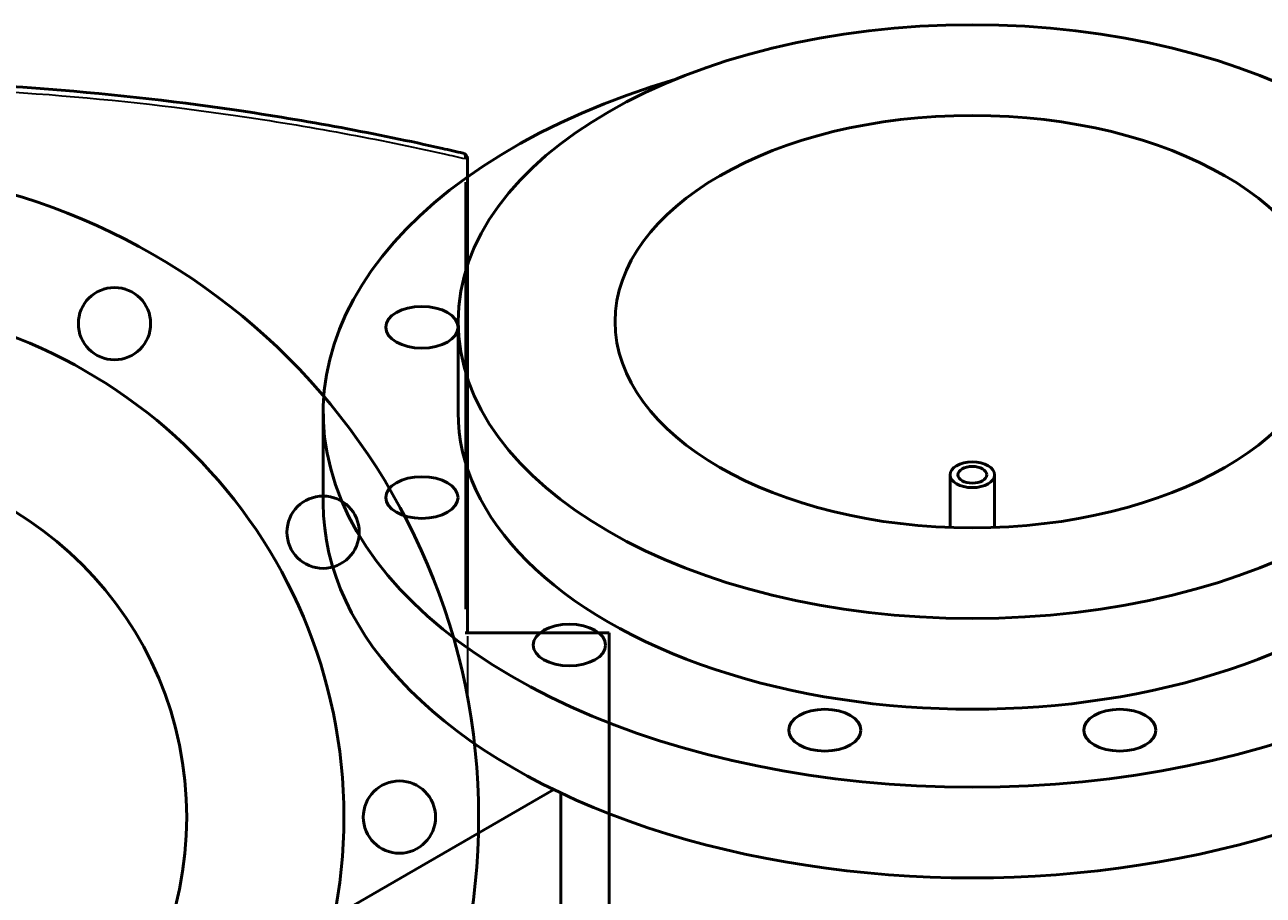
# Model space of a CAD drawing. Header units: millimetres. Extents: x -634 to 1182, y -305 to 944.
# Tile 12 of 13: x 511 to 957, y 631 to 944. Entities that reach past the tile are written whole.
import ezdxf

# ---------------------------------------------------------------- set-up
doc = ezdxf.new("R2010")
doc.units = ezdxf.units.MM
for name, color, linetype, lineweight in [('Dimension (ANSI)', 7, 'Continuous', 25), ('Visible (ANSI)', 7, 'Continuous', 50), ('Visible Narrow (ANSI)', 7, 'Continuous', 35)]:
    doc.layers.add(name, color=color, linetype=linetype, lineweight=lineweight)
doc.styles.add('Note Text (ANSI)', font='tahoma.ttf')
doc.dimstyles.new('Default - mm (ANSI)', dxfattribs={"dimtxt": 2.4, "dimasz": 2.5, "dimexe": 3.175, "dimexo": 1.6002, "dimgap": 0.8, "dimtad": 0, "dimtoh": 1, "dimdec": 0, "dimrnd": 1e-08, "dimzin": 4, "dimdsep": 46, "dimtxsty": 'Note Text (ANSI)', "dimcen": 0.09, "dimdle": 10, "dimclrd": 256, "dimclre": 256, "dimclrt": 5, "dimadec": 1, "dimazin": 1, "dimtfac": 1.27, "dimtofl": 0, "dimtmove": 0, "dimatfit": 3, "dimfxl": 1, "dimtolj": 1, "dimtzin": 4, "dimlwd": -1, "dimlwe": -1, "dimarcsym": 0})

# ---------------------------------------------------------------- blocks, each defined once
blk = doc.blocks.new('*D8')
at = {"layer": 'Defpoints', "color": 0, "transparency": 16777216}
for p in [(310.66, 852.46), (571.3, 464.96)]:
    blk.add_point(p, dxfattribs=at)
at = {"layer": 'Dimension (ANSI)', "transparency": 16777216}
for p, q in [((327.73, 827.1), (312.06, 850.39)), ((324.56, 827.1), (327.73, 827.1))]:
    blk.add_line(p, q, dxfattribs=at)
blk.add_solid([(312.41, 850.62), (311.71, 850.16), (310.66, 852.46)], dxfattribs=at)
at = {"layer": 'Dimension (ANSI)', "color": 5, "transparency": 16777216, "insert": (316, 828.39), "char_height": 2.4, "attachment_point": 1, "style": 'Note Text (ANSI)'}
blk.add_mtext('\\A1;∅467', dxfattribs=at)

msp = doc.modelspace()

# ---------------------------------------------------------------- linework, layer by layer
at = {"layer": 'Visible (ANSI)'}
for p, q in [((670.48, 724.96), (670.48, 895.63)), ((667.08, 804.31), (667.08, 836.97)), ((618.58, 771.65), (618.58, 804.31)), ((844.08, 762.93), (844.08, 781.86)), ((860.08, 762.93), (860.08, 781.86)), ((670.48, 724.96), (669.58, 724.96)), ((721.48, 724.96), (670.48, 724.96)), ((721.48, 724.96), (721.48, 592.46)), ((522.42, 565.21), (701.51, 668.61)), ((704.08, 613.73), (704.08, 667.38))]:
    msp.add_line(p, q, dxfattribs=at)
for centre, radius in [((440.98, 658.71), 233.5), ((543.48, 836.25), 13), ((440.98, 658.71), 185), ((440.98, 658.71), 128.5), ((618.52, 761.21), 13), ((645.98, 658.71), 13)]:
    msp.add_circle(centre, radius, dxfattribs=at)
msp.add_arc((668.48, 895.63), 2, 0, 76.917, dxfattribs=at)
for centre, major_axis in [((852.08, 836.97), (185, 0)), ((852.08, 836.97), (128.5, 0)), ((654.06, 834.94), (13, 0)), ((852.08, 781.86), (8, 0)), ((852.08, 781.86), (5.2, 0)), ((654.06, 773.68), (13, 0)), ((707.12, 720.62), (13, 0)), ((799.02, 689.99), (13, 0)), ((905.14, 689.99), (13, 0))]:
    msp.add_ellipse(centre, major_axis=major_axis, ratio=0.57735, dxfattribs=at)
for centre, major_axis, start_param, end_param in [((852.08, 804.31), (-233.5, 0), 5.187029, 10.520935), ((852.08, 804.31), (-185, 0), 0, 3.141593), ((852.08, 771.65), (-233.5, 0), 0, 3.141593)]:
    msp.add_ellipse(centre, major_axis=major_axis, ratio=0.57735, start_param=start_param, end_param=end_param, dxfattribs=at)
msp.add_open_spline([(668.94, 897.57), (666.45, 898.15), (663.95, 898.72), (637.9, 904.57), (612.78, 909.31), (563.47, 916.51), (539.54, 919.18), (490.72, 922.78), (465.85, 923.71), (440.98, 923.71), (416.11, 923.71), (391.24, 922.78), (342.43, 919.18), (318.49, 916.51), (269.19, 909.31), (244.07, 904.57), (218.02, 898.72), (215.52, 898.15), (213.03, 897.57)], degree=3, knots=[1.45965, 1.45965, 1.45965, 1.45965, 2.368103, 2.368103, 10.83963, 10.83963, 18.285825, 18.285825, 25.732025, 25.732025, 25.732025, 33.178226, 33.178226, 40.624421, 40.624421, 49.095947, 49.095947, 50.004419, 50.004419, 50.004419, 50.004419], dxfattribs=at)
at = {"layer": 'Visible Narrow (ANSI)'}
for p, q in [((670.48, 895.63), (669.67, 895.63)), ((669.58, 887.09), (669.58, 733.5)), ((670.48, 723.8), (670.48, 702.91))]:
    msp.add_line(p, q, dxfattribs=at)
msp.add_ellipse((668.48, 895.63), major_axis=(0.45, 1.95), ratio=0.54077, start_param=4.909694, end_param=6.210896, dxfattribs=at)
msp.add_open_spline([(211.48, 895.42), (214.27, 896.07), (217.08, 896.71), (243.51, 902.61), (268.7, 907.33), (318.15, 914.52), (342.15, 917.19), (391.1, 920.78), (416.04, 921.71), (440.98, 921.71), (465.92, 921.71), (490.86, 920.78), (539.82, 917.19), (563.82, 914.52), (613.27, 907.33), (638.46, 902.61), (664.58, 896.77), (667.09, 896.2), (669.58, 895.63)], degree=3, knots=[-50.113634, -50.113634, -50.113634, -50.113634, -49.095947, -49.095947, -40.624421, -40.624421, -33.178226, -33.178226, -25.732025, -25.732025, -25.732025, -18.285825, -18.285825, -10.83963, -10.83963, -2.368103, -2.368103, -1.45965, -1.45965, -1.45965, -1.45965], dxfattribs=at)

# ---------------------------------------------------------------- dimensions: what is measured, and where the dimension line sits
at = {"layer": 'Dimension (ANSI)'}
dim = msp.add_diameter_dim_2p(p1=(571.3, 464.96), p2=(310.66, 852.46), dimstyle='Default - mm (ANSI)', override={"dimgap": 0.8, "dimtih": 1, "dimdec": 0, "dimlfac": 1, "dimtol": 0, "dimlim": 0, "dimtp": 0, "dimtm": 0, "dimtdec": 2}, dxfattribs=at)
dim.commit()
dim.dimension.update_dxf_attribs({"geometry": '*D8', "text_midpoint": (319.88, 827.1), "dimtype": 163})

doc.saveas('drawing.dxf')
